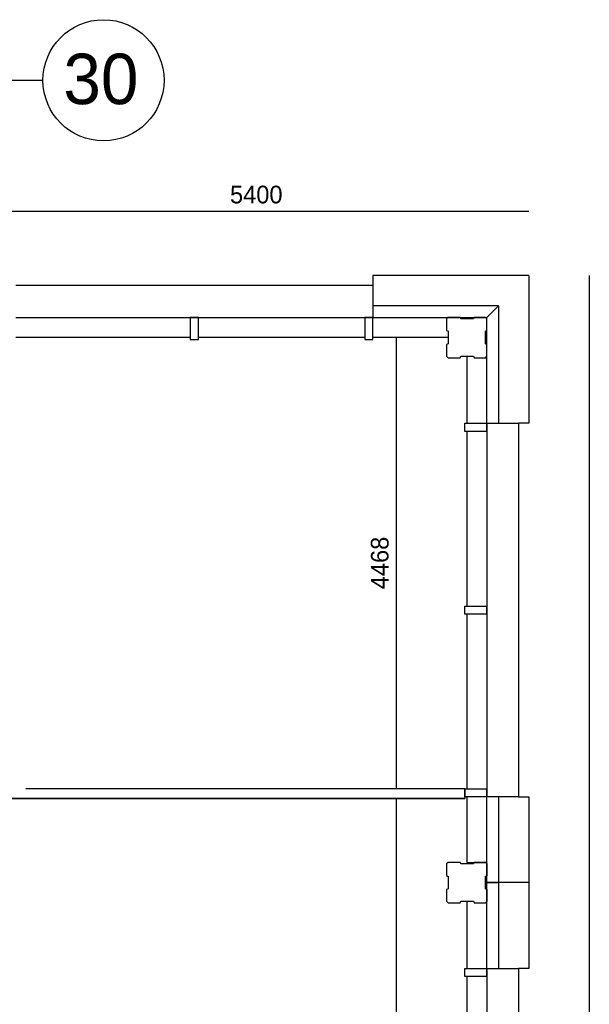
# Model space of a CAD drawing. Extents: x -1826 to 147704, y -44576 to 60962.
# Tile 39 of 75: x 142060 to 147704, y -17471 to -7717. Entities that reach past the tile are written whole.
import ezdxf

# ---------------------------------------------------------------- set-up
doc = ezdxf.new("R2010")
doc.units = 0
doc.header["$MEASUREMENT"] = 0
doc.header["$PDMODE"] = 35
doc.header["$PDSIZE"] = -0.5
doc.layers.get('0').update_dxf_attribs({"linetype": 'CONTINUOUS'})
doc.layers.get('DEFPOINTS').update_dxf_attribs({"linetype": 'CONTINUOUS'})
for name, color, linetype in [('AL21----_BUITENWAND', 252, 'CONTINUOUS'), ('AL22----_BINNENWAND', 252, 'CONTINUOUS'), ('AL31----_BUITENKOZIJN', 252, 'CONTINUOUS'), ('AM$1A---_MAATVOERING', 252, 'CONTINUOUS'), ('Betonpalen', 252, 'CONTINUOUS'), ('COMPARTIMENTERING', 252, 'CONTINUOUS'), ('LAYER01', 252, 'CONTINUOUS'), ('OMPARTIMENTERING', 252, 'CONTINUOUS')]:
    doc.layers.add(name, color=color, linetype=linetype)
doc.styles.add('B-01', font='b-gbp')
doc.dimstyles.new('BBA_STAND', dxfattribs={"dimtxt": 175, "dimasz": 1, "dimexe": 1, "dimexo": 0.001, "dimgap": 75, "dimtad": 1, "dimdec": 0, "dimzin": 0, "dimdsep": 46, "dimtxsty": 'B-01', "dimblk": 'NONE', "dimblk1": 'PIJL1', "dimblk2": 'NONE', "dimcen": 1, "dimse1": 1, "dimse2": 1, "dimclrd": 256, "dimclre": 256, "dimclrt": 256, "dimadec": 4, "dimazin": 0, "dimtfac": 1, "dimtdec": 0, "dimtmove": 0, "dimatfit": 2, "dimldrblk": 'PIJL1', "dimfxl": 1, "dimtfillclr": 256, "dimtolj": 1, "dimtzin": 0, "dimarcsym": 0})

# ---------------------------------------------------------------- blocks, each defined once
blk = doc.blocks.new('*D24')
at = {"layer": 'AM$1A---_MAATVOERING', "lineweight": -2, "transparency": 16777216}
blk.add_line((141704.2, -9613.3), (147104.2, -9613.3), dxfattribs=at)
at = {"layer": 'DEFPOINTS', "color": 0, "transparency": 16777216}
for p in [(147104.2, -9613.3), (141704.2, -10252), (147104.2, -10252.1)]:
    blk.add_point(p, dxfattribs=at)
at = {"layer": 'AM$1A---_MAATVOERING', "transparency": 16777216, "insert": (144404.2, -9450.8), "char_height": 175, "attachment_point": 5, "style": 'B-01'}
blk.add_mtext('\\A1;5400', dxfattribs=at)
blk = doc.blocks.new('_None')
blk = doc.blocks.new('PIJL1')
at = {"color": 1, "linetype": 'ByBlock'}
blk.add_line((0, 82.6), (0, -82.6), dxfattribs=at)
blk.add_solid([(-100, 16.7), (-100, -16.7), (0, 0)], dxfattribs=at)
blk = doc.blocks.new('*D25')
at = {"layer": 'AM$1A---_MAATVOERING', "lineweight": -2, "transparency": 16777216}
blk.add_line((147704.3, -10252.1), (147704.3, -33079.9), dxfattribs=at)
at = {"layer": 'DEFPOINTS', "color": 0, "transparency": 16777216}
for p in [(147104.2, -10252.1), (147104.2, -33079.9), (147704.3, -33079.9)]:
    blk.add_point(p, dxfattribs=at)
at = {"layer": 'AM$1A---_MAATVOERING', "transparency": 16777216, "insert": (147541.8, -21666), "char_height": 175, "attachment_point": 5, "rotation": 90, "style": 'B-01'}
blk.add_mtext('\\A1;22828', dxfattribs=at)
blk = doc.blocks.new('*D87')
at = {"layer": 'AM$1A---_MAATVOERING', "lineweight": -2, "transparency": 16777216}
blk.add_line((145791.3, -10866), (145791.3, -15333.5), dxfattribs=at)
at = {"layer": 'DEFPOINTS', "color": 0, "transparency": 16777216}
for p in [(145932.7, -10866), (145791.3, -15333.5), (145932.7, -15333.5)]:
    blk.add_point(p, dxfattribs=at)
at = {"layer": 'AM$1A---_MAATVOERING', "transparency": 16777216, "insert": (145628.8, -13099.7), "char_height": 175, "attachment_point": 5, "rotation": 90, "style": 'B-01'}
blk.add_mtext('\\A1;4468', dxfattribs=at)
blk = doc.blocks.new('*D88')
at = {"layer": 'AM$1A---_MAATVOERING', "lineweight": -2, "transparency": 16777216}
blk.add_line((145791.3, -15433.5), (145791.3, -27002.7), dxfattribs=at)
at = {"layer": 'DEFPOINTS', "color": 0, "transparency": 16777216}
for p in [(146470.2, -15433.5), (145791.3, -27002.7), (146127.3, -27002.7)]:
    blk.add_point(p, dxfattribs=at)
at = {"layer": 'AM$1A---_MAATVOERING', "transparency": 16777216, "insert": (145628.8, -21218.1), "char_height": 175, "attachment_point": 5, "rotation": 90, "style": 'B-01'}
blk.add_mtext('\\A1;11569', dxfattribs=at)

msp = doc.modelspace()

# ---------------------------------------------------------------- linework, layer by layer
at = {"layer": 'AL21----_BUITENWAND'}
for p, q in [((147104.2, -10252), (145560.2, -10252)), ((147104.2, -10252.1), (147104.2, -11716)), ((146804.2, -10552), (145560.2, -10552)), ((146690.2, -10666), (146804.2, -10552)), ((146690.2, -10666.1), (146804.2, -10552.1)), ((146804.2, -10552.1), (146804.2, -11716)), ((145480.2, -10666), (146690.2, -10666)), ((146690.2, -11796), (146690.2, -10666.1)), ((146305.2, -10866), (145560.2, -10866)), ((146490.2, -11051), (146490.2, -11716)), ((146690.2, -16266), (146690.2, -15336)), ((146490.2, -15416), (146490.2, -16066)), ((146804.2, -15416), (146804.2, -16266)), ((147104.2, -15416), (147104.2, -16266)), ((146490.2, -16066), (146690.2, -16066)), ((146804.2, -16266), (146690.2, -16266)), ((146690.2, -16266), (146804.2, -16266)), ((146690.2, -17196), (146690.2, -16266)), ((147104.2, -16266), (146804.2, -16266)), ((146804.2, -16266), (146804.2, -17116)), ((147104.2, -16266), (147104.2, -17116)), ((146490.2, -16451), (146490.2, -17116))]:
    msp.add_line(p, q, dxfattribs=at)
at = {"layer": 'AL22----_BINNENWAND'}
msp.add_line((146470.7, -15332.5), (146470.7, -15432.5), dxfattribs=at)
for points in [[(142120.2, -15333.5), (146470.7, -15333.5)], [(142120.2, -15333.5), (146470.2, -15333.5)], [(141122.2, -15433.5), (146470.2, -15433.5)], [(142070.2, -15433.5), (141122.2, -15433.5)], [(146470.7, -15433.5), (142070.2, -15433.5)]]:
    msp.add_lwpolyline(points, dxfattribs=at)
at = {"layer": 'AL31----_BUITENKOZIJN'}
for p, q in [((145560.2, -10252), (145560.2, -10666)), ((145560.2, -10352), (142020.2, -10352)), ((142020.2, -10666), (143750.2, -10666)), ((143750.2, -10666), (143750.2, -10886)), ((143830.2, -10666), (143750.2, -10666)), ((143750.2, -10666), (143830.2, -10666)), ((143830.2, -10666), (145480.2, -10666)), ((143830.2, -10886), (143830.2, -10666)), ((145480.2, -10666), (145480.2, -10886)), ((145560.2, -10666), (145480.2, -10666)), ((145560.2, -10886), (145560.2, -10666)), ((143750.2, -10866), (142020.2, -10866)), ((143750.2, -10886), (143830.2, -10886)), ((145480.3, -10866), (143830.2, -10866)), ((145480.2, -10886), (145560.2, -10886)), ((146470.2, -11796), (146470.2, -11716)), ((146470.2, -11716), (146690.2, -11716)), ((146690.2, -11796), (146470.2, -11796)), ((146490.2, -11796), (146490.2, -13526)), ((146690.2, -11716), (147004.2, -11716)), ((146690.2, -11716), (146690.2, -11796)), ((146690.2, -11796), (146690.2, -13526)), ((147004.2, -11716), (147004.2, -15416)), ((147104.2, -11716), (147004.2, -11716)), ((146470.2, -13606), (146470.2, -13526)), ((146470.2, -13526), (146690.2, -13526)), ((146690.2, -13526), (146690.2, -13606)), ((146690.2, -13606), (146690.2, -13526)), ((146690.2, -13606), (146470.2, -13606)), ((146490.2, -13606), (146490.2, -15336)), ((146690.2, -13606), (146690.2, -15336)), ((146470.2, -15336), (146690.2, -15336)), ((146470.2, -15416), (146470.2, -15336)), ((146690.2, -15336), (146690.2, -15416)), ((146690.2, -15416), (146470.2, -15416)), ((147004.2, -15416), (146690.2, -15416)), ((147004.2, -15416), (147104.2, -15416)), ((146470.2, -17196), (146470.2, -17116)), ((146470.2, -17116), (146690.2, -17116)), ((146690.2, -17116), (147004.2, -17116)), ((146690.2, -17116), (146690.2, -17196)), ((147004.2, -17116), (147004.2, -20816)), ((147104.2, -17116), (147004.2, -17116)), ((146690.2, -17196), (146470.2, -17196)), ((146490.2, -17196), (146490.2, -18926)), ((146690.2, -17196), (146690.2, -18926))]:
    msp.add_line(p, q, dxfattribs=at)
at = {"layer": 'Betonpalen'}
for points in [[(146305.3, -10666), (146290.3, -10681), (146290.3, -10796), (146305.3, -10804), (146305.3, -10929), (146290.3, -10934), (146290.3, -11051), (146305.3, -11066), (146424.3, -11066), (146432.3, -11051), (146557.3, -11051), (146562.3, -11066), (146675.3, -11066), (146690.3, -11051), (146690.3, -10936), (146675.3, -10928), (146675.3, -10803), (146690.3, -10798), (146690.3, -10681), (146675.3, -10666), (146564.3, -10666), (146556.3, -10681), (146431.3, -10681), (146426.3, -10666), (146305.3, -10666)], [(146305.5, -16066), (146290.5, -16081), (146290.5, -16196), (146305.5, -16204), (146305.5, -16329), (146290.5, -16334), (146290.5, -16451), (146305.5, -16466), (146424.5, -16466), (146432.5, -16451), (146557.5, -16451), (146562.5, -16466), (146675.5, -16466), (146690.5, -16451), (146690.5, -16336), (146675.5, -16328), (146675.5, -16203), (146690.5, -16198), (146690.5, -16081), (146675.5, -16066), (146564.5, -16066), (146556.5, -16081), (146431.5, -16081), (146426.5, -16066), (146305.5, -16066)]]:
    msp.add_lwpolyline(points, dxfattribs=at)
at = {"layer": 'COMPARTIMENTERING'}
msp.add_circle((142890.2, -8317.5), 600, dxfattribs=at)
at = {"layer": 'OMPARTIMENTERING', "ltscale": 800}
msp.add_line((141290.2, -8317.5), (142290.2, -8317.5), dxfattribs=at)

# ---------------------------------------------------------------- texts
at = {"layer": 'LAYER01', "style": 'B-01'}
msp.add_text('30', height=500, rotation=0, dxfattribs=at).set_placement((142492.5, -8554))

# ---------------------------------------------------------------- dimensions: what is measured, and where the dimension line sits
at = {"layer": 'AM$1A---_MAATVOERING'}
for base, p1, p2, angle, picture, middle in [((147104.2, -9613.3), (141704.2, -10252), (147104.2, -10252.1), 360, '*D24', (144404.2, -9450.8)), ((147704.3, -33079.9), (147104.2, -10252.1), (147104.2, -33079.9), 270, '*D25', (147541.8, -21666)), ((145791.2705363, -15333.4639318), (145932.7017717, -10865.9639318), (145932.701735, -15333.4639318), 269.9999995, '*D87', (145628.7705363, -13099.7139318)), ((145791.3, -27002.7), (146470.2, -15433.5), (146127.3, -27002.7), 270, '*D88', (145628.8, -21218.1))]:
    dim = msp.add_linear_dim(base=base, p1=p1, p2=p2, angle=angle, dimstyle='BBA_STAND', dxfattribs=at)
    dim.commit()
    dim.dimension.update_dxf_attribs({"geometry": picture, "text_midpoint": middle})

doc.saveas('drawing.dxf')
